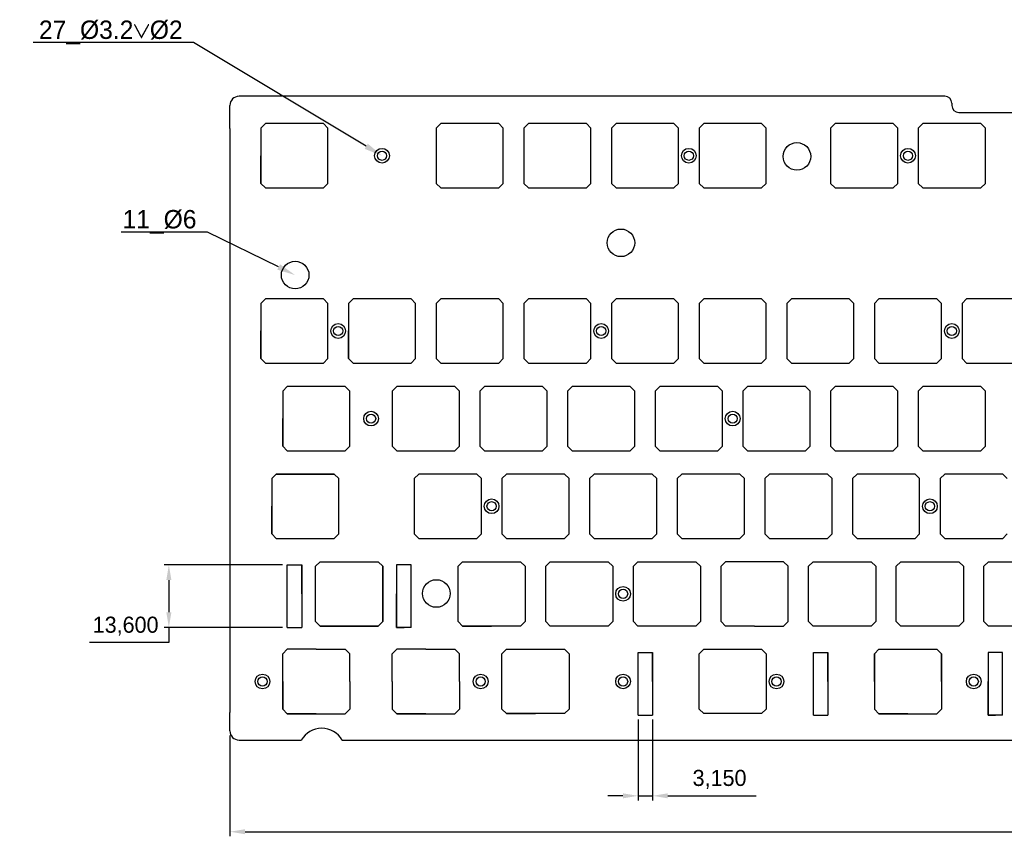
# Model space of a CAD drawing. Header units: millimetres. Extents: x -31 to 414, y 5 to 183.
# Tile 1 of 2: x -31 to 183, y 5 to 183. Entities that reach past the tile are written whole.
import ezdxf
from ezdxf import colors
from ezdxf.entities.mleader import LeaderData, LeaderLine
from ezdxf.math import Vec2, Vec3

# ---------------------------------------------------------------- set-up
doc = ezdxf.new("R2010")
doc.units = ezdxf.units.MM
doc.header["$PDSIZE"] = -1
doc.dimstyles.new('ISO-25', dxfattribs={"dimtxt": 2.5, "dimasz": 2.5, "dimexe": 1.25, "dimexo": 0.625, "dimtad": 1, "dimtxsty": 'Standard', "dimcen": 2.5, "dimadec": 0, "dimazin": 0, "dimtfac": 1, "dimtmove": 0, "dimatfit": 3, "dimfxl": 1, "dimarcsym": 0})

# ---------------------------------------------------------------- blocks, each defined once
blk = doc.blocks.new('*D3')
at = {"color": 0, "lineweight": -2, "transparency": 16777216}
for p, q in [((14.56, 27.29), (14.56, 5.36)), ((375.94, 27.29), (375.94, 5.36)), ((17.86, 6.36), (372.64, 6.36))]:
    blk.add_line(p, q, dxfattribs=at)
at = {"color": 0, "transparency": 16777216}
for points in [[(17.86, 6.91), (17.86, 5.81), (14.56, 6.36)], [(372.64, 6.91), (372.64, 5.81), (375.94, 6.36)]]:
    blk.add_solid(points, dxfattribs=at)
at = {"layer": 'Defpoints', "color": 0, "transparency": 16777216}
for p in [(14.56, 28.29), (375.94, 28.29), (375.94, 6.36)]:
    blk.add_point(p, dxfattribs=at)
at = {"color": 0, "transparency": 16777216, "insert": (195.25, 9.92), "char_height": 3.5, "attachment_point": 5}
blk.add_mtext('361,375', dxfattribs=at)
blk = doc.blocks.new('*D6')
at = {"color": 0, "lineweight": -2, "transparency": 16777216}
for p, q in [((26.02, 64.38), (0.29, 64.38)), ((1.29, 61.07), (1.29, 54.08)), ((26.02, 50.78), (0.29, 50.78)), ((1.29, 50.78), (1.29, 47.47)), ((1.29, 47.47), (-15.99, 47.47))]:
    blk.add_line(p, q, dxfattribs=at)
at = {"color": 0, "transparency": 16777216}
for points in [[(0.74, 61.07), (1.84, 61.07), (1.29, 64.38)], [(0.74, 54.08), (1.84, 54.08), (1.29, 50.78)]]:
    blk.add_solid(points, dxfattribs=at)
at = {"layer": 'Defpoints', "color": 0, "transparency": 16777216}
for p in [(27.02, 64.38), (1.29, 50.78), (27.02, 50.78)]:
    blk.add_point(p, dxfattribs=at)
at = {"color": 0, "transparency": 16777216, "insert": (-8.11, 51.04), "char_height": 3.5, "attachment_point": 5}
blk.add_mtext('13,600', dxfattribs=at)
blk = doc.blocks.new('*D7')
at = {"color": 0, "lineweight": -2, "transparency": 16777216}
for p, q in [((103.26, 30.72), (103.26, 13.16)), ((106.41, 30.72), (106.41, 13.16)), ((99.96, 14.16), (96.66, 14.16)), ((103.26, 14.16), (106.41, 14.16)), ((109.72, 14.16), (128.9, 14.16))]:
    blk.add_line(p, q, dxfattribs=at)
at = {"color": 0, "transparency": 16777216}
for points in [[(99.96, 14.71), (99.96, 13.61), (103.26, 14.16)], [(109.72, 14.71), (109.72, 13.61), (106.41, 14.16)]]:
    blk.add_solid(points, dxfattribs=at)
at = {"layer": 'Defpoints', "color": 0, "transparency": 16777216}
for p in [(103.26, 31.72), (106.41, 31.72), (106.41, 14.16)]:
    blk.add_point(p, dxfattribs=at)
at = {"color": 0, "transparency": 16777216, "insert": (120.96, 17.73), "char_height": 3.5, "attachment_point": 5}
blk.add_mtext('3,150', dxfattribs=at)

msp = doc.modelspace()

# ---------------------------------------------------------------- linework, layer by layer
at = {"color": 7, "true_color": 0xffffff}
for p, q in [((19.5624, 166.2453), (16.5624, 166.2453)), ((169.9374, 166.2453), (19.5624, 166.2453)), ((14.5624, 159.2453), (14.5624, 164.2453)), ((171.4374, 164.7453), (171.4374, 164.2453)), ((172.9374, 162.7453), (199.9374, 162.7453)), ((14.5624, 159.2453), (14.5624, 32.2879)), ((22.2624, 146.3203), (34.8624, 146.3203)), ((22.2624, 146.3203), (28.5624, 146.3203)), ((165.1374, 146.3203), (171.4374, 146.3203)), ((22.2624, 108.2203), (28.5624, 108.2203)), ((22.2624, 108.2203), (28.5624, 108.2203)), ((22.2624, 108.2203), (28.5624, 108.2203)), ((24.6436, 84.1203), (37.2436, 84.1203)), ((38.2436, 83.1203), (37.2436, 84.1203)), ((38.2436, 81.1203), (38.2436, 83.1203)), ((24.6436, 70.1203), (37.2436, 70.1203)), ((55.5999, 70.1203), (61.8999, 70.1203)), ((55.5999, 70.1203), (61.8999, 70.1203)), ((30.1686, 58.0762), (30.1686, 64.2762)), ((50.7686, 64.2762), (50.7686, 58.0762)), ((30.1686, 58.0762), (30.1686, 50.7762)), ((50.7686, 50.7762), (50.7686, 58.0762)), ((34.1686, 51.0762), (40.4686, 51.0762)), ((34.1686, 51.0762), (40.4686, 51.0762)), ((34.1686, 51.0762), (40.4686, 51.0762)), ((34.1686, 51.0762), (40.4686, 51.0762)), ((50.7686, 50.7762), (52.4186, 50.7762)), ((65.1249, 51.0762), (71.4249, 51.0762)), ((65.1249, 51.0762), (71.4249, 51.0762)), ((65.1249, 51.0762), (71.4249, 51.0762)), ((27.0249, 46.0203), (26.0249, 45.0203)), ((26.0249, 43.0203), (26.0249, 45.0203)), ((29.0249, 46.0203), (27.0249, 46.0203)), ((106.4137, 39.0203), (106.4137, 45.2203)), ((106.4137, 39.0203), (106.4137, 45.2203)), ((144.5124, 39.0203), (144.5124, 45.2203)), ((144.5124, 39.0203), (144.5124, 45.2203)), ((179.3124, 45.2203), (179.3124, 39.0203)), ((179.3124, 45.2203), (179.3124, 39.0203)), ((106.4137, 39.0203), (106.4137, 31.7203)), ((106.4137, 39.0203), (106.4137, 31.7203)), ((144.5124, 39.0203), (144.5124, 31.7203)), ((144.5124, 39.0203), (144.5124, 31.7203)), ((179.3124, 31.7203), (179.3124, 39.0203)), ((179.3124, 31.7203), (179.3124, 39.0203)), ((14.5624, 28.2879), (14.5624, 32.2879)), ((27.0249, 32.0203), (33.3249, 32.0203)), ((27.0249, 32.0203), (33.3249, 32.0203)), ((30.9436, 32.0203), (35.7061, 32.0203)), ((50.8374, 32.0203), (57.1374, 32.0203)), ((50.8374, 32.0203), (57.1374, 32.0203)), ((50.8374, 32.0203), (57.1374, 32.0203)), ((74.6499, 32.0262), (80.9499, 32.0262)), ((74.6499, 32.0262), (80.9499, 32.0262)), ((155.6124, 32.0233), (161.9124, 32.0233)), ((179.3124, 31.7203), (180.9624, 31.7203)), ((179.3124, 31.7203), (180.9624, 31.7203)), ((16.5624, 26.2879), (30.0704, 26.2879)), ((38.9421, 26.2879), (81.9499, 26.2879)), ((81.9499, 26.2879), (184.7249, 26.2879))]:
    msp.add_line(p, q, dxfattribs=at)
at = {"color": 7, "linetype": 'Continuous'}
for p, q in [((22.2624, 160.3203), (21.2624, 159.3203)), ((21.2624, 159.3203), (21.2624, 147.3203)), ((34.8624, 160.3203), (22.2624, 160.3203)), ((35.8624, 159.3203), (34.8624, 160.3203)), ((35.8624, 147.3203), (35.8624, 159.3203)), ((60.3624, 160.3203), (59.3624, 159.3203)), ((59.3624, 159.3203), (59.3624, 147.3203)), ((72.9624, 160.3203), (60.3624, 160.3203)), ((73.9624, 159.3203), (72.9624, 160.3203)), ((73.9624, 147.3203), (73.9624, 159.3203)), ((79.4124, 160.3203), (78.4124, 159.3203)), ((78.4124, 159.3203), (78.4124, 147.3203)), ((92.0124, 160.3203), (79.4124, 160.3203)), ((93.0124, 159.3203), (92.0124, 160.3203)), ((93.0124, 147.3203), (93.0124, 159.3203)), ((98.4624, 160.3203), (97.4624, 159.3203)), ((97.4624, 159.3203), (97.4624, 147.3203)), ((111.0624, 160.3203), (98.4624, 160.3203)), ((112.0624, 159.3203), (111.0624, 160.3203)), ((112.0624, 147.3203), (112.0624, 159.3203)), ((117.5124, 160.3203), (116.5124, 159.3203)), ((116.5124, 159.3203), (116.5124, 147.3203)), ((130.1124, 160.3203), (117.5124, 160.3203)), ((131.1124, 159.3203), (130.1124, 160.3203)), ((131.1124, 147.3203), (131.1124, 159.3203)), ((146.0874, 160.3203), (145.0874, 159.3203)), ((145.0874, 159.3203), (145.0874, 147.3203)), ((158.6874, 160.3203), (146.0874, 160.3203)), ((159.6874, 159.3203), (158.6874, 160.3203)), ((159.6874, 147.3203), (159.6874, 159.3203)), ((165.1374, 160.3203), (164.1374, 159.3203)), ((164.1374, 159.3203), (164.1374, 147.3203)), ((177.7374, 160.3203), (165.1374, 160.3203)), ((178.7374, 159.3203), (177.7374, 160.3203)), ((178.7374, 147.3203), (178.7374, 159.3203)), ((21.2624, 147.3203), (22.2624, 146.3203)), ((34.8624, 146.3203), (35.8624, 147.3203)), ((59.3624, 147.3203), (60.3624, 146.3203)), ((60.3624, 146.3203), (72.9624, 146.3203)), ((72.9624, 146.3203), (73.9624, 147.3203)), ((78.4124, 147.3203), (79.4124, 146.3203)), ((79.4124, 146.3203), (92.0124, 146.3203)), ((92.0124, 146.3203), (93.0124, 147.3203)), ((97.4624, 147.3203), (98.4624, 146.3203)), ((98.4624, 146.3203), (111.0624, 146.3203)), ((111.0624, 146.3203), (112.0624, 147.3203)), ((116.5124, 147.3203), (117.5124, 146.3203)), ((117.5124, 146.3203), (130.1124, 146.3203)), ((130.1124, 146.3203), (131.1124, 147.3203)), ((145.0874, 147.3203), (146.0874, 146.3203)), ((146.0874, 146.3203), (158.6874, 146.3203)), ((158.6874, 146.3203), (159.6874, 147.3203)), ((164.1374, 147.3203), (165.1374, 146.3203)), ((165.1374, 146.3203), (177.7374, 146.3203)), ((177.7374, 146.3203), (178.7374, 147.3203)), ((22.2624, 122.2203), (21.2624, 121.2203)), ((34.8624, 122.2203), (22.2624, 122.2203)), ((35.8624, 121.2203), (34.8624, 122.2203)), ((41.3124, 122.2203), (40.3124, 121.2203)), ((53.9124, 122.2203), (41.3124, 122.2203)), ((54.9124, 121.2203), (53.9124, 122.2203)), ((60.3624, 122.2203), (59.3624, 121.2203)), ((72.9624, 122.2203), (60.3624, 122.2203)), ((73.9624, 121.2203), (72.9624, 122.2203)), ((79.4124, 122.2203), (78.4124, 121.2203)), ((92.0124, 122.2203), (79.4124, 122.2203)), ((93.0124, 121.2203), (92.0124, 122.2203)), ((98.4624, 122.2203), (97.4624, 121.2203)), ((111.0624, 122.2203), (98.4624, 122.2203)), ((112.0624, 121.2203), (111.0624, 122.2203)), ((117.5124, 122.2203), (116.5124, 121.2203)), ((130.1124, 122.2203), (117.5124, 122.2203)), ((131.1124, 121.2203), (130.1124, 122.2203)), ((136.5624, 122.2203), (135.5624, 121.2203)), ((149.1624, 122.2203), (136.5624, 122.2203)), ((150.1624, 121.2203), (149.1624, 122.2203)), ((155.6124, 122.2203), (154.6124, 121.2203)), ((168.2124, 122.2203), (155.6124, 122.2203)), ((169.2124, 121.2203), (168.2124, 122.2203)), ((174.6624, 122.2203), (173.6624, 121.2203)), ((187.2624, 122.2203), (174.6624, 122.2203)), ((21.2624, 121.2203), (21.2624, 109.2203)), ((35.8624, 109.2203), (35.8624, 121.2203)), ((40.3124, 121.2203), (40.3124, 109.2203)), ((54.9124, 109.2203), (54.9124, 121.2203)), ((59.3624, 121.2203), (59.3624, 109.2203)), ((73.9624, 109.2203), (73.9624, 121.2203)), ((78.4124, 121.2203), (78.4124, 109.2203)), ((93.0124, 109.2203), (93.0124, 121.2203)), ((97.4624, 121.2203), (97.4624, 109.2203)), ((112.0624, 109.2203), (112.0624, 121.2203)), ((116.5124, 121.2203), (116.5124, 109.2203)), ((131.1124, 109.2203), (131.1124, 121.2203)), ((135.5624, 121.2203), (135.5624, 109.2203)), ((150.1624, 109.2203), (150.1624, 121.2203)), ((154.6124, 121.2203), (154.6124, 109.2203)), ((169.2124, 109.2203), (169.2124, 121.2203)), ((173.6624, 121.2203), (173.6624, 109.2203)), ((21.2624, 109.2203), (22.2624, 108.2203)), ((34.8624, 108.2203), (35.8624, 109.2203)), ((40.3124, 109.2203), (41.3124, 108.2203)), ((53.9124, 108.2203), (54.9124, 109.2203)), ((59.3624, 109.2203), (60.3624, 108.2203)), ((72.9624, 108.2203), (73.9624, 109.2203)), ((78.4124, 109.2203), (79.4124, 108.2203)), ((92.0124, 108.2203), (93.0124, 109.2203)), ((97.4624, 109.2203), (98.4624, 108.2203)), ((111.0624, 108.2203), (112.0624, 109.2203)), ((116.5124, 109.2203), (117.5124, 108.2203)), ((130.1124, 108.2203), (131.1124, 109.2203)), ((135.5624, 109.2203), (136.5624, 108.2203)), ((149.1624, 108.2203), (150.1624, 109.2203)), ((154.6124, 109.2203), (155.6124, 108.2203)), ((168.2124, 108.2203), (169.2124, 109.2203)), ((173.6624, 109.2203), (174.6624, 108.2203)), ((22.2624, 108.2203), (34.8624, 108.2203)), ((41.3124, 108.2203), (53.9124, 108.2203)), ((60.3624, 108.2203), (72.9624, 108.2203)), ((79.4124, 108.2203), (92.0124, 108.2203)), ((98.4624, 108.2203), (111.0624, 108.2203)), ((117.5124, 108.2203), (130.1124, 108.2203)), ((136.5624, 108.2203), (149.1624, 108.2203)), ((155.6124, 108.2203), (168.2124, 108.2203)), ((174.6624, 108.2203), (187.2624, 108.2203)), ((27.0249, 103.1703), (26.0249, 102.1703)), ((39.6249, 103.1703), (27.0249, 103.1703)), ((40.6249, 102.1703), (39.6249, 103.1703)), ((50.8374, 103.1703), (49.8374, 102.1703)), ((63.4374, 103.1703), (50.8374, 103.1703)), ((64.4374, 102.1703), (63.4374, 103.1703)), ((69.8874, 103.1703), (68.8874, 102.1703)), ((82.4874, 103.1703), (69.8874, 103.1703)), ((83.4874, 102.1703), (82.4874, 103.1703)), ((88.9374, 103.1703), (87.9374, 102.1703)), ((101.5374, 103.1703), (88.9374, 103.1703)), ((102.5374, 102.1703), (101.5374, 103.1703)), ((107.9874, 103.1703), (106.9874, 102.1703)), ((120.5874, 103.1703), (107.9874, 103.1703)), ((121.5874, 102.1703), (120.5874, 103.1703)), ((127.0374, 103.1703), (126.0374, 102.1703)), ((139.6374, 103.1703), (127.0374, 103.1703)), ((140.6374, 102.1703), (139.6374, 103.1703)), ((146.0874, 103.1703), (145.0874, 102.1703)), ((158.6874, 103.1703), (146.0874, 103.1703)), ((159.6874, 102.1703), (158.6874, 103.1703)), ((165.1374, 103.1703), (164.1374, 102.1703)), ((177.7374, 103.1703), (165.1374, 103.1703)), ((178.7374, 102.1703), (177.7374, 103.1703)), ((26.0249, 102.1703), (26.0249, 90.1703)), ((40.6249, 90.1703), (40.6249, 102.1703)), ((49.8374, 102.1703), (49.8374, 90.1703)), ((64.4374, 90.1703), (64.4374, 102.1703)), ((68.8874, 102.1703), (68.8874, 90.1703)), ((83.4874, 90.1703), (83.4874, 102.1703)), ((87.9374, 102.1703), (87.9374, 90.1703)), ((102.5374, 90.1703), (102.5374, 102.1703)), ((106.9874, 102.1703), (106.9874, 90.1703)), ((121.5874, 90.1703), (121.5874, 102.1703)), ((126.0374, 102.1703), (126.0374, 90.1703)), ((140.6374, 90.1703), (140.6374, 102.1703)), ((145.0874, 102.1703), (145.0874, 90.1703)), ((159.6874, 90.1703), (159.6874, 102.1703)), ((164.1374, 102.1703), (164.1374, 90.1703)), ((178.7374, 90.1703), (178.7374, 102.1703)), ((26.0249, 90.1703), (27.0249, 89.1703)), ((39.6249, 89.1703), (40.6249, 90.1703)), ((49.8374, 90.1703), (50.8374, 89.1703)), ((63.4374, 89.1703), (64.4374, 90.1703)), ((68.8874, 90.1703), (69.8874, 89.1703)), ((82.4874, 89.1703), (83.4874, 90.1703)), ((87.9374, 90.1703), (88.9374, 89.1703)), ((101.5374, 89.1703), (102.5374, 90.1703)), ((106.9874, 90.1703), (107.9874, 89.1703)), ((120.5874, 89.1703), (121.5874, 90.1703)), ((126.0374, 90.1703), (127.0374, 89.1703)), ((139.6374, 89.1703), (140.6374, 90.1703)), ((145.0874, 90.1703), (146.0874, 89.1703)), ((158.6874, 89.1703), (159.6874, 90.1703)), ((164.1374, 90.1703), (165.1374, 89.1703)), ((177.7374, 89.1703), (178.7374, 90.1703)), ((69.8874, 89.1703), (82.4874, 89.1703)), ((88.9374, 89.1703), (101.5374, 89.1703)), ((107.9874, 89.1703), (120.5874, 89.1703)), ((127.0374, 89.1703), (139.6374, 89.1703)), ((146.0874, 89.1703), (158.6874, 89.1703)), ((165.1374, 89.1703), (177.7374, 89.1703)), ((24.6436, 84.1203), (23.6436, 83.1203)), ((37.2436, 84.1203), (24.6436, 84.1203)), ((55.5999, 84.1203), (54.5999, 83.1203)), ((68.1999, 84.1203), (55.5999, 84.1203)), ((69.1999, 83.1203), (68.1999, 84.1203)), ((74.6499, 84.1203), (73.6499, 83.1203)), ((87.2499, 84.1203), (74.6499, 84.1203)), ((88.2499, 83.1203), (87.2499, 84.1203)), ((93.6999, 84.1203), (92.6999, 83.1203)), ((106.2999, 84.1203), (93.6999, 84.1203)), ((107.2999, 83.1203), (106.2999, 84.1203)), ((112.7499, 84.1203), (111.7499, 83.1203)), ((125.3499, 84.1203), (112.7499, 84.1203)), ((126.3499, 83.1203), (125.3499, 84.1203)), ((131.7999, 84.1203), (130.7999, 83.1203)), ((144.3999, 84.1203), (131.7999, 84.1203)), ((145.3999, 83.1203), (144.3999, 84.1203)), ((150.8499, 84.1203), (149.8499, 83.1203)), ((163.4499, 84.1203), (150.8499, 84.1203)), ((164.4499, 83.1203), (163.4499, 84.1203)), ((169.8999, 84.1203), (168.8999, 83.1203)), ((182.4999, 84.1203), (169.8999, 84.1203)), ((183.4999, 83.1203), (182.4999, 84.1203)), ((23.6436, 83.1203), (23.6436, 71.1203)), ((54.5999, 83.1203), (54.5999, 71.1203)), ((69.1999, 71.1203), (69.1999, 83.1203)), ((73.6499, 83.1203), (73.6499, 71.1203)), ((88.2499, 71.1203), (88.2499, 83.1203)), ((92.6999, 83.1203), (92.6999, 71.1203)), ((107.2999, 71.1203), (107.2999, 83.1203)), ((111.7499, 83.1203), (111.7499, 71.1203)), ((126.3499, 71.1203), (126.3499, 83.1203)), ((130.7999, 83.1203), (130.7999, 71.1203)), ((145.3999, 71.1203), (145.3999, 83.1203)), ((149.8499, 83.1203), (149.8499, 71.1203)), ((164.4499, 71.1203), (164.4499, 83.1203)), ((168.8999, 83.1203), (168.8999, 71.1203)), ((38.2436, 71.1203), (38.2436, 81.1203)), ((23.6436, 71.1203), (24.6436, 70.1203)), ((37.2436, 70.1203), (38.2436, 71.1203)), ((54.5999, 71.1203), (55.5999, 70.1203)), ((68.1999, 70.1203), (69.1999, 71.1203)), ((73.6499, 71.1203), (74.6499, 70.1203)), ((87.2499, 70.1203), (88.2499, 71.1203)), ((92.6999, 71.1203), (93.6999, 70.1203)), ((106.2999, 70.1203), (107.2999, 71.1203)), ((111.7499, 71.1203), (112.7499, 70.1203)), ((125.3499, 70.1203), (126.3499, 71.1203)), ((130.7999, 71.1203), (131.7999, 70.1203)), ((144.3999, 70.1203), (145.3999, 71.1203)), ((149.8499, 71.1203), (150.8499, 70.1203)), ((163.4499, 70.1203), (164.4499, 71.1203)), ((168.8999, 71.1203), (169.8999, 70.1203)), ((182.4999, 70.1203), (183.4999, 71.1203)), ((55.5999, 70.1203), (68.1999, 70.1203)), ((74.6499, 70.1203), (87.2499, 70.1203)), ((93.6999, 70.1203), (106.2999, 70.1203)), ((112.7499, 70.1203), (125.3499, 70.1203)), ((131.7999, 70.1203), (144.3999, 70.1203)), ((150.8499, 70.1203), (163.4499, 70.1203)), ((169.8999, 70.1203), (182.4999, 70.1203))]:
    msp.add_line(p, q, dxfattribs=at)
for p, q in [((21.2624, 147.3203), (21.2624, 153.3203)), ((60.3624, 146.3203), (66.6624, 146.3203)), ((117.5124, 146.3203), (123.8124, 146.3203)), ((146.0874, 146.3203), (152.3874, 146.3203)), ((21.2624, 109.2203), (21.2624, 115.2203)), ((40.3124, 109.2203), (40.3124, 115.2203)), ((22.2624, 108.2203), (28.5624, 108.2203)), ((41.3124, 108.2203), (47.6124, 108.2203)), ((60.3624, 108.2203), (66.6624, 108.2203)), ((79.4124, 108.2203), (85.7124, 108.2203)), ((136.5624, 108.2203), (142.8624, 108.2203)), ((136.5624, 108.2203), (142.8624, 108.2203)), ((26.0249, 90.1703), (26.0249, 96.1703)), ((27.0249, 89.1703), (39.6249, 89.1703)), ((50.8374, 89.1703), (63.4374, 89.1703)), ((50.8374, 89.1703), (57.1374, 89.1703)), ((107.9874, 89.1703), (114.2874, 89.1703)), ((146.0874, 89.1703), (152.3874, 89.1703)), ((23.6436, 71.1203), (23.6436, 77.1203)), ((55.5999, 70.1203), (61.8999, 70.1203)), ((131.7999, 70.1203), (138.0999, 70.1203)), ((27.0186, 50.7762), (27.0186, 64.3762)), ((27.0186, 64.3762), (30.1686, 64.3762)), ((30.1686, 64.3762), (30.1686, 50.7762)), ((33.1716, 64.0733), (34.1686, 65.0703)), ((33.1716, 64.0733), (34.1686, 65.0703)), ((33.1716, 64.0733), (34.1686, 65.0703)), ((34.1686, 65.0703), (46.7686, 65.0703)), ((34.1686, 65.0703), (40.4686, 65.0703)), ((34.1686, 65.0703), (40.4686, 65.0703)), ((40.4686, 65.0703), (46.7686, 65.0703)), ((40.4686, 65.0703), (46.7686, 65.0703)), ((46.7686, 65.0703), (47.7656, 64.0733)), ((46.7686, 65.0703), (47.7656, 64.0733)), ((46.7686, 65.0703), (47.7656, 64.0733)), ((53.9186, 64.3762), (50.7686, 64.3762)), ((50.7686, 64.3762), (50.7686, 50.7762)), ((53.9186, 50.7762), (53.9186, 64.3762)), ((64.1278, 64.0733), (65.1249, 65.0703)), ((65.1249, 65.0703), (77.7249, 65.0703)), ((77.7249, 65.0703), (78.7219, 64.0733)), ((83.1778, 64.0733), (84.1749, 65.0703)), ((84.1749, 65.0703), (96.7749, 65.0703)), ((96.7749, 65.0703), (97.7719, 64.0733)), ((102.2278, 64.0733), (103.2249, 65.0703)), ((103.2249, 65.0703), (115.8249, 65.0703)), ((115.8249, 65.0703), (116.8219, 64.0733)), ((122.2749, 65.0703), (121.2778, 64.0733)), ((134.8749, 65.0703), (122.2749, 65.0703)), ((135.8719, 64.0733), (134.8749, 65.0703)), ((140.3278, 64.0733), (141.3249, 65.0703)), ((141.3249, 65.0703), (153.9249, 65.0703)), ((153.9249, 65.0703), (154.9219, 64.0733)), ((159.3778, 64.0733), (160.3749, 65.0703)), ((160.3749, 65.0703), (172.9749, 65.0703)), ((172.9749, 65.0703), (173.9719, 64.0733)), ((178.4278, 64.0733), (179.4249, 65.0703)), ((179.4249, 65.0703), (192.0249, 65.0703)), ((33.1716, 52.0733), (33.1716, 64.0733)), ((33.1716, 52.0733), (33.1716, 64.0733)), ((33.1716, 52.0733), (33.1716, 64.0733)), ((47.7656, 52.0733), (47.7656, 64.0733)), ((47.7656, 64.0733), (47.7656, 52.0733)), ((47.7656, 64.0733), (47.7656, 52.0733)), ((64.1278, 52.0733), (64.1278, 64.0733)), ((78.7219, 64.0733), (78.7219, 52.0733)), ((83.1778, 52.0733), (83.1778, 64.0733)), ((97.7719, 64.0733), (97.7719, 52.0733)), ((102.2278, 52.0733), (102.2278, 64.0733)), ((116.8219, 64.0733), (116.8219, 52.0733)), ((121.2778, 52.0733), (121.2778, 64.0733)), ((135.8719, 52.0733), (135.8719, 64.0733)), ((140.3278, 52.0733), (140.3278, 64.0733)), ((154.9219, 64.0733), (154.9219, 52.0733)), ((159.3778, 52.0733), (159.3778, 64.0733)), ((173.9719, 64.0733), (173.9719, 52.0733)), ((178.4278, 52.0733), (178.4278, 64.0733)), ((34.1686, 51.0762), (33.1716, 52.0733)), ((34.1686, 51.0762), (33.1716, 52.0733)), ((34.1686, 51.0762), (33.1716, 52.0733)), ((46.7686, 51.0762), (47.7656, 52.0733)), ((47.7656, 52.0733), (46.7686, 51.0762)), ((47.7656, 52.0733), (46.7686, 51.0762)), ((65.1249, 51.0762), (64.1278, 52.0733)), ((78.7219, 52.0733), (77.7249, 51.0762)), ((84.1749, 51.0762), (83.1778, 52.0733)), ((97.7719, 52.0733), (96.7749, 51.0762)), ((103.2249, 51.0762), (102.2278, 52.0733)), ((116.8219, 52.0733), (115.8249, 51.0762)), ((122.2749, 51.0762), (121.2778, 52.0733)), ((134.8749, 51.0762), (135.8719, 52.0733)), ((141.3249, 51.0762), (140.3278, 52.0733)), ((154.9219, 52.0733), (153.9249, 51.0762)), ((160.3749, 51.0762), (159.3778, 52.0733)), ((173.9719, 52.0733), (172.9749, 51.0762)), ((179.4249, 51.0762), (178.4278, 52.0733)), ((27.0186, 50.7762), (30.1686, 50.7762)), ((40.4686, 51.0762), (34.1686, 51.0762)), ((46.7686, 51.0762), (34.1686, 51.0762)), ((34.1686, 51.0762), (40.4686, 51.0762)), ((46.7686, 51.0762), (34.1686, 51.0762)), ((34.1686, 51.0762), (40.4686, 51.0762)), ((40.4686, 51.0762), (46.7686, 51.0762)), ((53.9186, 50.7762), (50.7686, 50.7762)), ((71.4249, 51.0762), (65.1249, 51.0762)), ((77.7249, 51.0762), (71.4249, 51.0762)), ((90.4749, 51.0762), (84.1749, 51.0762)), ((96.7749, 51.0762), (90.4749, 51.0762)), ((109.5249, 51.0762), (103.2249, 51.0762)), ((115.8249, 51.0762), (109.5249, 51.0762)), ((128.5749, 51.0762), (122.2749, 51.0762)), ((128.5749, 51.0762), (134.8749, 51.0762)), ((147.6249, 51.0762), (141.3249, 51.0762)), ((153.9249, 51.0762), (147.6249, 51.0762)), ((166.6749, 51.0762), (160.3749, 51.0762)), ((172.9749, 51.0762), (166.6749, 51.0762)), ((185.7249, 51.0762), (179.4249, 51.0762)), ((33.3249, 46.0203), (29.0249, 46.0203)), ((33.3249, 46.0203), (39.6249, 46.0203)), ((39.6249, 46.0203), (40.6249, 45.0203)), ((40.6249, 39.0203), (40.6249, 45.0203)), ((49.8374, 45.0203), (50.8374, 46.0203)), ((49.8374, 39.0203), (49.8374, 45.0203)), ((57.1374, 46.0203), (50.8374, 46.0203)), ((57.1374, 46.0203), (63.4374, 46.0203)), ((64.4374, 45.0203), (63.4374, 46.0203)), ((64.4374, 39.0203), (64.4374, 45.0203)), ((73.6528, 45.0233), (74.6499, 46.0203)), ((73.6528, 33.0233), (73.6528, 45.0233)), ((74.6499, 46.0203), (80.9499, 46.0203)), ((80.9499, 46.0203), (87.2499, 46.0203)), ((87.2499, 46.0203), (88.2469, 45.0233)), ((88.2469, 45.0233), (88.2469, 33.0233)), ((103.2637, 31.7203), (103.2637, 45.3203)), ((103.2637, 45.3203), (106.4137, 45.3203)), ((106.4137, 45.3203), (106.4137, 31.7203)), ((116.5153, 45.0233), (117.5124, 46.0203)), ((116.5153, 33.0233), (116.5153, 45.0233)), ((117.5124, 46.0203), (130.1124, 46.0203)), ((130.1124, 46.0203), (131.1094, 45.0233)), ((131.1094, 45.0233), (131.1094, 33.0233)), ((141.3624, 31.7203), (141.3624, 45.3203)), ((141.3624, 45.3203), (144.5124, 45.3203)), ((144.5124, 45.3203), (144.5124, 31.7203)), ((154.6124, 45.0233), (155.6094, 46.0203)), ((154.6124, 39.0233), (154.6124, 45.0233)), ((154.6124, 45.0233), (154.6124, 33.0233)), ((155.6094, 46.0203), (168.2094, 46.0203)), ((169.2124, 45.0233), (168.2124, 46.0233)), ((169.2124, 39.0233), (169.2124, 45.0233)), ((169.2124, 45.0233), (169.2124, 33.0233)), ((182.4624, 45.3203), (179.3124, 45.3203)), ((179.3124, 45.3203), (179.3124, 31.7203)), ((182.4624, 31.7203), (182.4624, 45.3203)), ((26.0249, 39.0203), (26.0249, 43.0203)), ((26.0249, 39.0203), (26.0249, 33.0203)), ((26.0249, 33.0203), (26.0249, 39.0203)), ((40.6249, 39.0203), (40.6249, 33.0203)), ((49.8374, 39.0203), (49.8374, 33.0203)), ((64.4374, 39.0203), (64.4374, 33.0203)), ((73.6528, 33.0233), (73.6528, 39.0233)), ((27.0249, 32.0203), (26.0249, 33.0203)), ((39.6249, 32.0203), (40.6249, 33.0203)), ((49.8374, 33.0203), (50.8374, 32.0203)), ((64.4374, 33.0203), (63.4374, 32.0203)), ((74.6499, 32.0262), (73.6528, 33.0233)), ((88.2469, 33.0233), (87.2499, 32.0262)), ((117.5124, 32.0262), (116.5153, 33.0233)), ((131.1094, 33.0233), (130.1124, 32.0262)), ((154.6124, 33.0233), (155.6124, 32.0233)), ((169.2124, 33.0233), (168.2124, 32.0233)), ((33.3249, 32.0203), (27.0249, 32.0203)), ((27.0249, 32.0203), (33.3249, 32.0203)), ((33.3249, 32.0203), (39.6249, 32.0203)), ((57.1374, 32.0203), (50.8374, 32.0203)), ((57.1374, 32.0203), (63.4374, 32.0203)), ((87.2499, 32.0262), (74.6499, 32.0262)), ((74.6499, 32.0262), (80.9499, 32.0262)), ((74.6499, 32.0262), (80.9499, 32.0262)), ((103.2637, 31.7203), (106.4137, 31.7203)), ((123.8124, 32.0262), (117.5124, 32.0262)), ((130.1124, 32.0262), (123.8124, 32.0262)), ((141.3624, 31.7203), (144.5124, 31.7203)), ((161.9124, 32.0233), (155.6124, 32.0233)), ((155.6124, 32.0233), (161.9124, 32.0233)), ((161.9124, 32.0233), (168.2124, 32.0233)), ((182.4624, 31.7203), (179.3124, 31.7203))]:
    msp.add_line(p, q)
at = {"color": 7, "true_color": 0xffffff}
for centre, radius in [((47.6124, 153.3203), 1.6), ((47.6124, 153.3203), 1), ((114.2874, 153.3203), 1.6), ((114.2874, 153.3203), 1), ((137.781, 153.1768), 3), ((161.9124, 153.3203), 1.6), ((161.9124, 153.3203), 1), ((99.5313, 134.3859), 3), ((28.7364, 127.3778), 3), ((38.0874, 115.2203), 1.6), ((38.0874, 115.2203), 1), ((95.2374, 115.2203), 1.6), ((95.2374, 115.2203), 1), ((171.4374, 115.2203), 1.6), ((171.4374, 115.2203), 1), ((45.2311, 96.1703), 1.6), ((45.2311, 96.1703), 1), ((123.8124, 96.1703), 1.6), ((123.8124, 96.1703), 1), ((71.4249, 77.1203), 1.6), ((71.4249, 77.1203), 1), ((166.6749, 77.1203), 1.6), ((166.6749, 77.1203), 1), ((59.4114, 58.1528), 3), ((99.9999, 58.0762), 1.6), ((99.9999, 58.0762), 1), ((21.6374, 39.0203), 1.6), ((21.6374, 39.0203), 1), ((69.0436, 39.0203), 1.6), ((69.0436, 39.0203), 1), ((99.9999, 39.0262), 1.6), ((99.9999, 39.0262), 1), ((133.3374, 39.0203), 1.6), ((133.3374, 39.0203), 1), ((176.1999, 39.0233), 1.6), ((176.1999, 39.0233), 1)]:
    msp.add_circle(centre, radius, dxfattribs=at)
for centre, radius, start, end in [((16.5624, 164.2453), 2, 90, 180), ((169.9374, 164.7453), 1.5, 0, 90), ((172.9374, 164.2453), 1.5, 180, 270), ((16.5624, 28.2879), 2, 180, 270), ((34.5063, 23.7268), 5.1221, 30, 150)]:
    msp.add_arc(centre, radius, start, end, dxfattribs=at)

# ---------------------------------------------------------------- dimensions: what is measured, and where the dimension line sits
dim = msp.add_linear_dim(base=(1.287, 50.7762), p1=(27.0186, 64.3762), p2=(27.0186, 50.7762), angle=90, dimstyle='ISO-25', override={"dimtxt": 3.5, "dimasz": 3.302, "dimexe": 1, "dimexo": 1, "dimgap": 1.524, "dimtih": 1, "dimtoh": 1, "dimdec": 3, "dimzin": 0, "dimadec": 2, "dimtdec": 3, "dimtzin": 0})
dim.commit()
dim.dimension.update_dxf_attribs({"geometry": '*D6', "text_midpoint": (-8.112, 51.0399)})
for base, p1, p2, picture, middle in [((106.4137, 14.1608), (103.2637, 31.7203), (106.4137, 31.7203), '*D7', (120.9584, 17.7264)), ((375.9374, 6.3588), (14.5624, 28.2879), (375.9374, 28.2879), '*D3', (195.2499, 9.9245))]:
    dim = msp.add_linear_dim(base=base, p1=p1, p2=p2, dimstyle='ISO-25', override={"dimtxt": 3.5, "dimasz": 3.302, "dimexe": 1, "dimexo": 1, "dimgap": 1.524, "dimtih": 1, "dimtoh": 1, "dimdec": 3, "dimzin": 0, "dimadec": 2, "dimtdec": 3, "dimtzin": 0})
    dim.commit()
    dim.dimension.update_dxf_attribs({"geometry": picture, "text_midpoint": middle})

# ---------------------------------------------------------------- leaders
ml = msp.add_multileader_mtext('Standard', dxfattribs=at)
ml.set_content('27_%%C3.2{\\A1;\\fGDT|b0|i0|c134|p2;\\W0.7;\\C256;w}%%C2', color=(255, 255, 255))
ml.set_leader_properties()
ml.build(insert=Vec2(0, 0))
ml.multileader.update_dxf_attribs({"text_right_attachment_type": 6, "dogleg_length": 0.36})
ctx = ml.context
ctx.base_point, ctx.plane_origin = Vec3(-35.9674, 180.3841), Vec3(47.6124, 153.3203)
ctx.right_attachment, ctx.text_align_type = 6, 2
notes = []
notes.append((ctx, [(0, (1, 1, 0), (6.6512, 177.9174), (-1, 0), 0.36, [(0, [(47.6124, 153.3203)], 0, [])])]))
ctx.mtext.insert, ctx.mtext.alignment, ctx.mtext.flow_direction = Vec3(4.2912, 182.7174), 3, 5
ml = msp.add_multileader_mtext('Standard', dxfattribs=at)
ml.set_content('11_%%C6', color=(255, 255, 255))
ml.set_leader_properties()
ml.build(insert=Vec2(0, 0))
ml.multileader.update_dxf_attribs({"text_right_attachment_type": 6, "dogleg_length": 0.36})
ctx = ml.context
ctx.base_point, ctx.plane_origin = Vec3(-10.709, 139.19), Vec3(28.7364, 127.3778)
ctx.right_attachment, ctx.text_align_type = 6, 2
notes.append((ctx, [(0, (1, 1, 0), (9.651, 136.7233), (-1, 0), 0.36, [(0, [(28.7364, 127.3778)], 0, [])])]))
ctx.mtext.insert, ctx.mtext.alignment, ctx.mtext.flow_direction = Vec3(7.291, 141.5233), 3, 5
for ctx, leaders in notes:
    for number, flags, end, landing, length, lines in leaders:
        leader = LeaderData()
        leader.index, (leader.has_last_leader_line, leader.has_dogleg_vector, leader.attachment_direction) = number, flags
        leader.last_leader_point, leader.dogleg_vector, leader.dogleg_length = Vec3(end), Vec3(landing), length
        for number, points, colour, breaks in lines:
            line = LeaderLine()
            line.index, line.vertices, line.color, line.breaks = number, Vec3.list(points), colors.encode_raw_color(colour), breaks
            leader.lines.append(line)
        ctx.leaders.append(leader)

doc.saveas('drawing.dxf')
